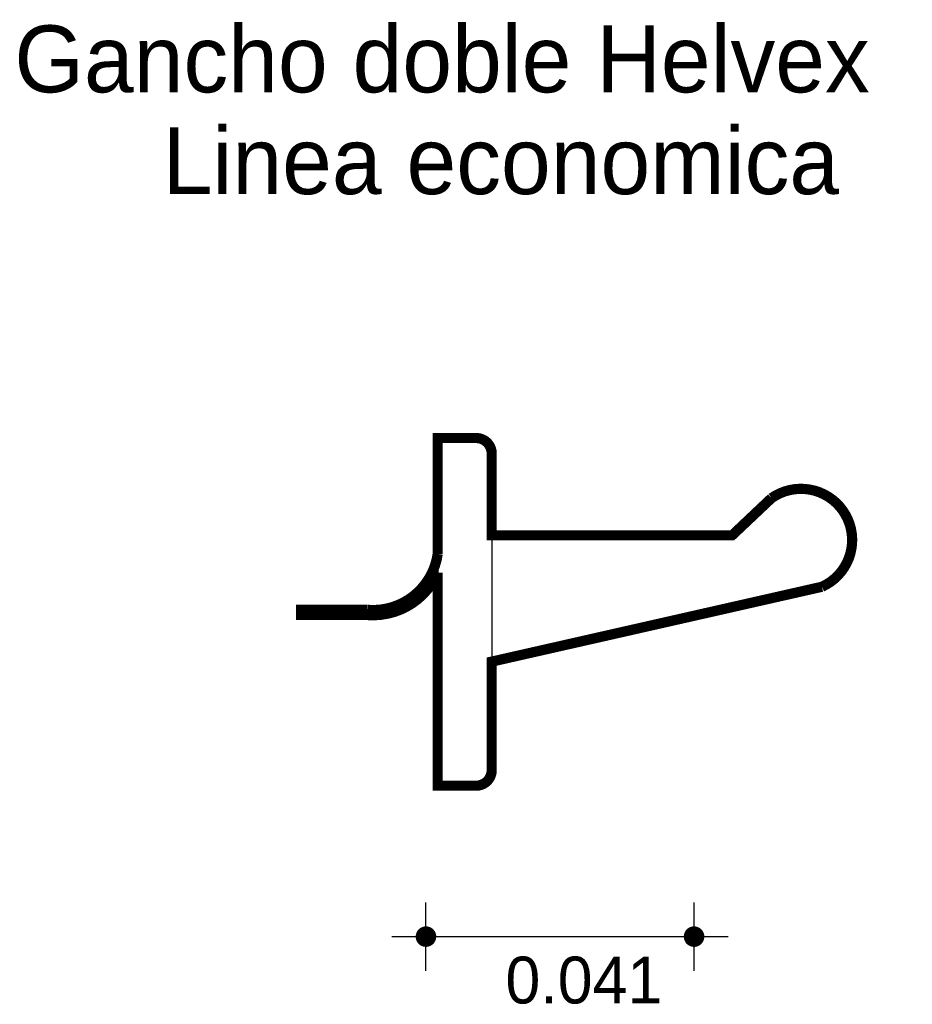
# Model space of a CAD drawing. Extents: x 2.66 to 2.791, y -0.829 to -0.684.
import ezdxf

# ---------------------------------------------------------------- set-up
doc = ezdxf.new("R2010")
doc.units = 0
doc.header["$MEASUREMENT"] = 0
for name, color, linetype in [('BORDE', 2, 'CONTINUOUS'), ('COTAS', 6, 'CONTINUOUS'), ('DIBUJO', 5, 'CONTINUOUS'), ('TEXTO', 4, 'CONTINUOUS')]:
    doc.layers.add(name, color=color, linetype=linetype)

msp = doc.modelspace()

# ---------------------------------------------------------------- linework, layer by layer
at = {"layer": 'BORDE', "const_width": 0.0015}
msp.add_lwpolyline([(2.764901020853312, -0.7598464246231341), (2.72952793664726, -0.7598464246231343), (2.72952793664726, -0.7478345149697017, 0.4142135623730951), (2.727238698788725, -0.7455452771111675), (2.721588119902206, -0.7455452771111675), (2.721588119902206, -0.7625898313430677, -0.3950584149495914), (2.711295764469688, -0.7708182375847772), (2.70149346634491, -0.7708182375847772), (2.70149346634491, -0.7715813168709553), (2.711266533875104, -0.771581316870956, 0.3191751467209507), (2.721588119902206, -0.7653553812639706), (2.721588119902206, -0.7966789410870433), (2.727238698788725, -0.7966789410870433, 0.4142135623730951), (2.72952793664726, -0.794389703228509), (2.72952793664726, -0.7784312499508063), (2.778102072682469, -0.7674202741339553, 1.099220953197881), (2.770686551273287, -0.7543801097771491)], format="xyb", close=True, dxfattribs=at)
at = {"layer": 'COTAS'}
for p, q in [((2.71985749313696, -0.8239117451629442), (2.71985749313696, -0.8138378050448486)), ((2.759291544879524, -0.8239117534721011), (2.759291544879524, -0.8138378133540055)), ((2.714820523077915, -0.8188747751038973), (2.764328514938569, -0.8188747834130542))]:
    msp.add_line(p, q, dxfattribs=at)
at = {"layer": 'COTAS', "const_width": 0.001511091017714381}
for points in [[(2.719101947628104, -0.8188747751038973, 1), (2.720613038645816, -0.8188747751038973, 1)], [(2.758535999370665, -0.8188747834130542, 1), (2.76004709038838, -0.8188747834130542, 1)]]:
    msp.add_lwpolyline(points, format="xyb", close=True, dxfattribs=at)
at = {"layer": 'DIBUJO'}
for p, q in [((2.721588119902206, -0.7455452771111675), (2.727238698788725, -0.7455452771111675)), ((2.721588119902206, -0.7455452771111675), (2.721588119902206, -0.7966789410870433)), ((2.72952793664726, -0.7478345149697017), (2.72952793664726, -0.794389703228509)), ((2.770686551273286, -0.7543801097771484), (2.764901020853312, -0.7598464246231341)), ((2.72952793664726, -0.7598464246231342), (2.764901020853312, -0.7598464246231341)), ((2.72952793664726, -0.7784312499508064), (2.778102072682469, -0.7674202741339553)), ((2.70149346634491, -0.7708182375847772), (2.70149346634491, -0.7715813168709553)), ((2.70149346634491, -0.7708182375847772), (2.711295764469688, -0.7708182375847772)), ((2.70149346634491, -0.7715813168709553), (2.711266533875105, -0.7715813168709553)), ((2.721588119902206, -0.7966789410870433), (2.727238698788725, -0.7966789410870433))]:
    msp.add_line(p, q, dxfattribs=at)
for centre, radius, start, end in [((2.727238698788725, -0.7478345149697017), 0.002289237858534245, 0, 90), ((2.775012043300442, -0.7605489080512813), 0.007534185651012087, 294.2132834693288, 125.0377067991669), ((2.712047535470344, -0.7612073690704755), 0.009640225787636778, 265.5273783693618, 351.7550386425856), ((2.712047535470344, -0.7612073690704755), 0.01040330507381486, 265.6946149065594, 336.501777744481), ((2.727238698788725, -0.794389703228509), 0.002289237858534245, 270, 0)]:
    msp.add_arc(centre, radius, start, end, dxfattribs=at)

# ---------------------------------------------------------------- texts
at = {"layer": 'COTAS'}
msp.add_text('0.041', height=0.006890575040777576, dxfattribs=at).set_placement((2.731552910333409, -0.8287071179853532))
at = {"layer": 'TEXTO'}
for s, p in [('Gancho doble Helvex', (2.659319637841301, -0.6947038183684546)), ('Linea economica', (2.68114298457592, -0.70967059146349))]:
    msp.add_text(s, height=0.009839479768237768, dxfattribs=at).set_placement(p)

doc.saveas('drawing.dxf')
